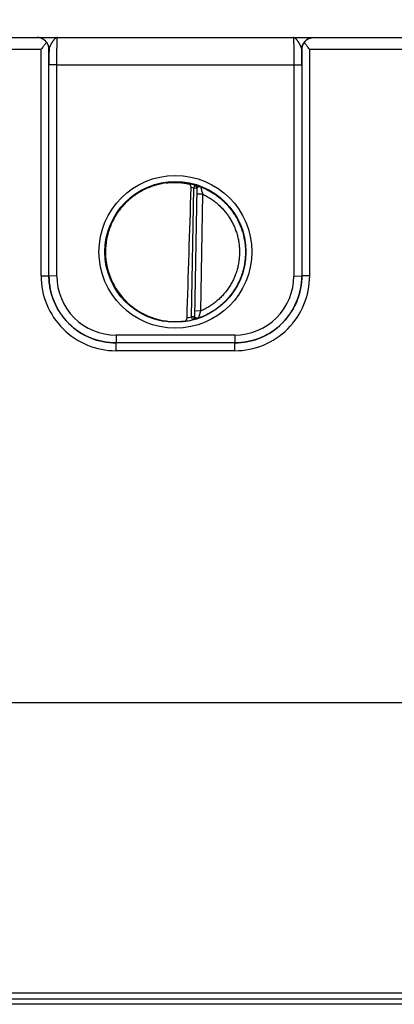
# Model space of a CAD drawing. Header units: inches. Extents: x 0 to 34, y 0 to 22.
# Tile 13 of 116: x 15.2 to 16.1, y 6 to 8.5. Entities that reach past the tile are written whole.
import ezdxf

# ---------------------------------------------------------------- set-up
doc = ezdxf.new("R2010")
doc.units = ezdxf.units.IN
doc.header["$LTSCALE"] = 1.87
doc.header["$MEASUREMENT"] = 0
doc.layers.get('0').update_dxf_attribs({"linetype": 'CONTINUOUS'})
doc.layers.add('DIMENSIONS', color=7, linetype='CONTINUOUS')
doc.styles.get("Standard").update_dxf_attribs({"font": 'txt', "width": 0.8})
doc.dimstyles.new('DIMSTYLE_1', dxfattribs={"dimtxt": 0.125, "dimasz": 0.18, "dimexe": 0.125, "dimexo": 0.0625, "dimgap": 0.09, "dimtad": 0, "dimtih": 1, "dimtoh": 1, "dimzin": 4, "dimdsep": 46, "dimtxsty": 'STANDARD', "dimblk": '_FILLED', "dimblk1": '_FILLED', "dimblk2": '_FILLED', "dimcen": 0.09, "dimadec": 0, "dimazin": 0, "dimtp": 0.01, "dimtm": 0.01, "dimtfac": 1, "dimtofl": 0, "dimtmove": 0, "dimatfit": 3, "dimldrblk": '_FILLED', "dimfxl": 1, "dimtolj": 1, "dimtzin": 4, "dimarcsym": 0})

# ---------------------------------------------------------------- blocks, each defined once
blk = doc.blocks.new('*D32')
at = {"layer": 'DIMENSIONS', "color": 2, "linetype": 'CONTINUOUS'}
blk.add_line((17.2568, 6.8491), (17.2568, 9.1631), dxfattribs=at)
at = {"layer": 'DIMENSIONS', "color": 2, "linetype": 'CONTINUOUS', "insert": (17.1943, 9.2256), "char_height": 0.125, "width": 1.325, "attachment_point": 1, "rotation": 90, "line_spacing_factor": 0.9}
blk.add_mtext('10.74{\\Ftxt.shx;\\W1.000000;\\H0.125000; }[272.8]', dxfattribs=at)
blk = doc.blocks.new('_FILLED')
at = {"color": 0, "linetype": 'BYBLOCK'}
blk.add_solid([(0, 0), (-1, 0.174), (-1, -0.174)], dxfattribs=at)
blk = doc.blocks.new('*D33')
at = {"layer": 'DIMENSIONS', "color": 2, "linetype": 'CONTINUOUS'}
for p, q in [((17.5755, 8.9684), (17.5755, 9.1631)), ((17.4142, 8.7133), (17.5755, 8.9684)), ((17.4142, 7.2562), (17.4142, 8.7133))]:
    blk.add_line(p, q, dxfattribs=at)
at = {"layer": 'DIMENSIONS', "color": 2, "linetype": 'CONTINUOUS', "insert": (17.513, 9.2256), "char_height": 0.125, "width": 1.325, "attachment_point": 1, "rotation": 90, "line_spacing_factor": 0.9}
blk.add_mtext('10.90{\\Ftxt.shx;\\W1.000000;\\H0.125000; }[276.8]', dxfattribs=at)

msp = doc.modelspace()

# ---------------------------------------------------------------- linework, layer by layer
at = {"color": 7, "linetype": 'CONTINUOUS'}
for p, q in [((9.4181, 8.4756), (17.1979, 8.4756)), ((14.9762, 8.4459), (15.2255, 8.4459)), ((15.2255, 7.8706), (15.2255, 8.4459)), ((15.2457, 8.4456), (15.2455, 8.4456)), ((15.2455, 7.8704), (15.2455, 8.4456)), ((15.8862, 8.4456), (15.8861, 8.4456)), ((15.8862, 8.4456), (15.8862, 7.8704)), ((15.9062, 8.4459), (16.1555, 8.4459)), ((15.9062, 8.4459), (15.9062, 7.8706)), ((15.2455, 7.8704), (15.2455, 8.4064)), ((15.2655, 8.4062), (15.2455, 8.4064)), ((15.2655, 8.4062), (15.8662, 8.4062)), ((15.2655, 7.8703), (15.2655, 8.4062)), ((15.8662, 8.4062), (15.8862, 8.4064)), ((15.8662, 8.4062), (15.8662, 7.8703)), ((15.8862, 8.4064), (15.8862, 7.8704)), ((15.6145, 8.1005), (15.6123, 8.093)), ((15.6145, 8.1011), (15.6145, 8.1005)), ((15.6066, 7.7666), (15.6123, 8.093)), ((15.6202, 8.0928), (15.6123, 8.093)), ((15.6202, 8.0933), (15.6145, 7.7663)), ((15.6349, 8.0782), (15.6199, 8.0784)), ((15.6349, 8.0782), (15.6298, 7.7814)), ((15.2255, 7.8706), (15.2455, 7.8704)), ((15.2655, 7.8703), (15.2455, 7.8704)), ((15.8662, 7.8703), (15.8862, 7.8704)), ((15.9062, 7.8706), (15.8862, 7.8704)), ((15.6298, 7.7814), (15.6148, 7.7817)), ((15.6145, 7.7665), (15.6066, 7.7666)), ((15.6066, 7.7666), (15.6085, 7.759)), ((15.6085, 7.7588), (15.6085, 7.759)), ((15.7162, 7.7203), (15.4155, 7.7203)), ((15.4155, 7.7203), (15.4155, 7.7005)), ((15.7162, 7.7005), (15.4155, 7.7005)), ((15.7162, 7.7004), (15.4155, 7.7004)), ((15.4155, 7.6806), (15.4155, 7.7004)), ((15.7162, 7.7203), (15.7162, 7.7005)), ((15.7162, 7.6806), (15.7162, 7.7004)), ((15.7162, 7.6806), (15.4155, 7.6806)), ((17.1568, 6.7866), (7.7334, 6.7866)), ((6.6286, 6.0505), (17.144, 6.0505)), ((6.5436, 6.0358), (17.229, 6.0358)), ((17.111, 6.0217), (6.6751, 6.0217))]:
    msp.add_line(p, q, dxfattribs=at)
for centre, radius in [((15.5659, 7.9316), 0.1937), ((15.5659, 7.9315), 0.1787)]:
    msp.add_circle(centre, radius, dxfattribs=at)
for centre, radius, start, end in [((15.2157, 8.4456), 0.03, 0.0037, 89.8584), ((15.9161, 8.4456), 0.03, 90.1416, 179.9963), ((19.7832, 8.4078), 4.5377, 179.5222, 180.0174), ((11.2063, 8.4072), 4.68, 359.9898, 0.47), ((15.5657, 7.9295), 0.1779, 74.0687, 78.9234), ((15.6123, 8.0935), 0.00787, 359.0074, 74.1117), ((15.6123, 8.093), 0.00787, 3.1604, 74.0856), ((15.5657, 7.9296), 0.1699, 74.0681, 76.3603), ((15.6123, 8.093), 0.00787, 2.8698, 3.1529), ((15.6123, 8.093), 0.00787, 359.0008, 2.8694), ((15.4155, 7.8706), 0.19, 179.9978, 270.0047), ((15.4155, 7.8704), 0.17, 179.9996, 270.0028), ((15.4155, 7.8702), 0.15, 179.9978, 270.0047), ((15.7163, 7.8706), 0.19, 269.9953, 0.0022), ((15.7162, 7.8704), 0.17, 269.9972, 0.0005), ((15.7162, 7.8702), 0.15, 269.9953, 0.0022), ((15.5656, 7.9318), 0.1781, 277.0014, 283.9435), ((15.5656, 7.9318), 0.1702, 280.096, 283.9432), ((15.6066, 7.7666), 0.00787, 283.9412, 358.9998), ((15.6066, 7.7664), 0.00787, 283.914, 358.9991)]:
    msp.add_arc(centre, radius, start, end, dxfattribs=at)
for centre, major_axis, ratio, start_param, end_param in [((15.5875, 10.689), (-0.078, -4.4688), 0.01745, 0.857621, 0.951729), ((15.5659, 7.9317), (0, 0.1771), 1, 1.51996, 3.2839)]:
    msp.add_ellipse(centre, major_axis=major_axis, ratio=ratio, start_param=start_param, end_param=end_param, dxfattribs=at)
for points, knots in [([(15.2395, 8.4634), (15.2391, 8.4639), (15.2383, 8.4649), (15.237, 8.4664), (15.2357, 8.4677), (15.2339, 8.4693), (15.2315, 8.471), (15.229, 8.4724), (15.2269, 8.4734), (15.2254, 8.474), (15.2238, 8.4745), (15.2222, 8.4749), (15.2206, 8.4752), (15.219, 8.4755), (15.2174, 8.4756), (15.2163, 8.4756), (15.2158, 8.4756)], [0, 0, 0, 0, 0.070576, 0.139538, 0.206998, 0.273072, 0.401497, 0.525839, 0.586793, 0.647065, 0.706758, 0.765974, 0.824812, 0.883367, 0.941733, 1, 1, 1, 1]), ([(15.2671, 8.4756), (15.2668, 8.4756), (15.2663, 8.4756), (15.2656, 8.4755), (15.2648, 8.4753), (15.2641, 8.475), (15.2634, 8.4746), (15.2627, 8.4743), (15.2623, 8.4739), (15.2617, 8.4736), (15.2611, 8.4731), (15.2604, 8.4724), (15.2596, 8.4717), (15.2589, 8.4709), (15.2582, 8.4702), (15.2577, 8.4696), (15.2572, 8.4689), (15.2566, 8.4681), (15.2558, 8.4671), (15.2551, 8.466), (15.2543, 8.4649), (15.2536, 8.4637), (15.2528, 8.4625), (15.2521, 8.4612), (15.2513, 8.4599), (15.2506, 8.4586), (15.2499, 8.4573), (15.2492, 8.456), (15.2486, 8.4546), (15.2479, 8.4533), (15.2474, 8.4522), (15.2471, 8.4513), (15.2468, 8.4504), (15.2465, 8.4496), (15.2462, 8.4487), (15.246, 8.4479), (15.2458, 8.4468), (15.2457, 8.446), (15.2457, 8.4456)], [0, 0, 0, 0, 0.019202, 0.038668, 0.058579, 0.079119, 0.100521, 0.122926, 0.134532, 0.146415, 0.171061, 0.196969, 0.22416, 0.252628, 0.282366, 0.297709, 0.313363, 0.345575, 0.378939, 0.413385, 0.448833, 0.485179, 0.522312, 0.560109, 0.598436, 0.637129, 0.676018, 0.714923, 0.753633, 0.791924, 0.829574, 0.848076, 0.86632, 0.901931, 0.919238, 0.936173, 0.96888, 1, 1, 1, 1]), ([(15.2655, 8.4062), (15.2655, 8.4085), (15.2655, 8.413), (15.2655, 8.4198), (15.2656, 8.4264), (15.2656, 8.4328), (15.2657, 8.4389), (15.2658, 8.4447), (15.2659, 8.4502), (15.266, 8.4552), (15.2661, 8.4591), (15.2661, 8.462), (15.2662, 8.4639), (15.2663, 8.4657), (15.2663, 8.4674), (15.2664, 8.4689), (15.2665, 8.4703), (15.2665, 8.4715), (15.2666, 8.4724), (15.2667, 8.4731), (15.2667, 8.4735), (15.2667, 8.4739), (15.2668, 8.4743), (15.2668, 8.4746), (15.2668, 8.4749), (15.2669, 8.4751), (15.2669, 8.4753), (15.2669, 8.4754), (15.267, 8.4754), (15.267, 8.4755), (15.267, 8.4755), (15.267, 8.4756), (15.267, 8.4756), (15.2671, 8.4756), (15.2671, 8.4756), (15.2671, 8.4756), (15.2671, 8.4756)], [0, 0, 0, 0, 0.098183, 0.195347, 0.290566, 0.382934, 0.471571, 0.555634, 0.634322, 0.706888, 0.772641, 0.802765, 0.830958, 0.857152, 0.881286, 0.903303, 0.923151, 0.940784, 0.956161, 0.962992, 0.969247, 0.974923, 0.980015, 0.984524, 0.988446, 0.991782, 0.994532, 0.995688, 0.996701, 0.99757, 0.998299, 0.998891, 0.999357, 0.999547, 0.999714, 1, 1, 1, 1]), ([(15.8647, 8.4756), (15.8647, 8.4756), (15.8647, 8.4756), (15.8647, 8.4756), (15.8647, 8.4756), (15.8647, 8.4756), (15.8647, 8.4756), (15.8647, 8.4755), (15.8648, 8.4755), (15.8648, 8.4754), (15.8648, 8.4754), (15.8648, 8.4753), (15.8649, 8.4751), (15.8649, 8.4749), (15.8649, 8.4746), (15.865, 8.4743), (15.865, 8.4739), (15.8651, 8.4734), (15.8651, 8.4726), (15.8652, 8.4715), (15.8653, 8.4703), (15.8653, 8.4689), (15.8654, 8.4674), (15.8655, 8.4657), (15.8655, 8.4639), (15.8656, 8.462), (15.8657, 8.4591), (15.8658, 8.4552), (15.8659, 8.4502), (15.866, 8.4447), (15.866, 8.4389), (15.8661, 8.4328), (15.8662, 8.4264), (15.8662, 8.4198), (15.8662, 8.413), (15.8662, 8.4085), (15.8662, 8.4062)], [0, 0, 0, 0, 0.000137, 0.000281, 0.000441, 0.000624, 0.001078, 0.001665, 0.002393, 0.003264, 0.004277, 0.005434, 0.008184, 0.01152, 0.015442, 0.019951, 0.025044, 0.03072, 0.043807, 0.059184, 0.076817, 0.096666, 0.118684, 0.142818, 0.169014, 0.197207, 0.227333, 0.293088, 0.365656, 0.444347, 0.528413, 0.617053, 0.709424, 0.804647, 0.901814, 1, 1, 1, 1]), ([(15.8861, 8.4456), (15.886, 8.446), (15.886, 8.4468), (15.8857, 8.4479), (15.8855, 8.4487), (15.8853, 8.4496), (15.885, 8.4504), (15.8846, 8.4513), (15.8843, 8.4522), (15.8838, 8.4533), (15.8832, 8.4546), (15.8825, 8.456), (15.8818, 8.4573), (15.8811, 8.4586), (15.8804, 8.4599), (15.8797, 8.4612), (15.8789, 8.4625), (15.8782, 8.4637), (15.8774, 8.4648), (15.8767, 8.466), (15.8759, 8.4671), (15.8751, 8.4681), (15.8745, 8.4689), (15.874, 8.4696), (15.8735, 8.4702), (15.8729, 8.4709), (15.8721, 8.4717), (15.8714, 8.4724), (15.8706, 8.4731), (15.8699, 8.4737), (15.8691, 8.4742), (15.8684, 8.4746), (15.8676, 8.475), (15.8669, 8.4753), (15.8661, 8.4755), (15.8654, 8.4756), (15.8649, 8.4756), (15.8647, 8.4756)], [0, 0, 0, 0, 0.031118, 0.063822, 0.080757, 0.098062, 0.13367, 0.151913, 0.170413, 0.20806, 0.246348, 0.285056, 0.323959, 0.362845, 0.401536, 0.439861, 0.477658, 0.51479, 0.551136, 0.586584, 0.621031, 0.654396, 0.68661, 0.702265, 0.717608, 0.747349, 0.77582, 0.803015, 0.828926, 0.853575, 0.877064, 0.899472, 0.92088, 0.941425, 0.961336, 0.980803, 1, 1, 1, 1]), ([(15.8923, 8.4634), (15.8927, 8.4639), (15.8935, 8.4649), (15.8951, 8.4668), (15.8974, 8.4689), (15.9003, 8.471), (15.9033, 8.4727), (15.9059, 8.4738), (15.908, 8.4745), (15.9096, 8.4749), (15.9112, 8.4752), (15.9128, 8.4755), (15.9144, 8.4756), (15.9155, 8.4756), (15.916, 8.4756)], [0, 0, 0, 0, 0.070595, 0.139571, 0.273057, 0.401489, 0.525834, 0.647012, 0.706708, 0.765928, 0.824772, 0.883336, 0.941714, 1, 1, 1, 1]), ([(15.2395, 8.4634), (15.2389, 8.4627), (15.2379, 8.4613), (15.2363, 8.4592), (15.2346, 8.457), (15.2328, 8.4548), (15.231, 8.4526), (15.2286, 8.4496), (15.2267, 8.4474), (15.2255, 8.4459)], [0, 0, 0, 0, 0.11509, 0.234511, 0.357363, 0.482891, 0.610453, 0.739488, 1, 1, 1, 1]), ([(15.2455, 8.4456), (15.2455, 8.4464), (15.2454, 8.4479), (15.2451, 8.4502), (15.2447, 8.4525), (15.244, 8.4548), (15.2432, 8.457), (15.2421, 8.4592), (15.2409, 8.4613), (15.24, 8.4627), (15.2395, 8.4634)], [0, 0, 0, 0, 0.120429, 0.24137, 0.363207, 0.486333, 0.611153, 0.738084, 0.867555, 1, 1, 1, 1]), ([(15.8923, 8.4634), (15.8918, 8.4627), (15.8908, 8.4613), (15.8896, 8.4592), (15.8886, 8.457), (15.8877, 8.4548), (15.8871, 8.4525), (15.8866, 8.4502), (15.8863, 8.4479), (15.8862, 8.4464), (15.8862, 8.4456)], [0, 0, 0, 0, 0.132445, 0.261916, 0.388847, 0.513667, 0.636793, 0.75863, 0.879571, 1, 1, 1, 1]), ([(15.9062, 8.4459), (15.905, 8.4474), (15.9032, 8.4496), (15.9007, 8.4526), (15.8989, 8.4548), (15.8972, 8.457), (15.8955, 8.4592), (15.8938, 8.4613), (15.8928, 8.4627), (15.8923, 8.4634)], [0, 0, 0, 0, 0.260512, 0.389547, 0.517109, 0.642637, 0.765489, 0.88491, 1, 1, 1, 1]), ([(15.5425, 8.1064), (15.5398, 8.1061), (15.5345, 8.1053), (15.5267, 8.1037), (15.5189, 8.1017), (15.5113, 8.0995), (15.5037, 8.0968), (15.4963, 8.0938), (15.489, 8.0905), (15.4795, 8.0857), (15.4681, 8.0789), (15.4573, 8.071), (15.4491, 8.0642), (15.4442, 8.0597), (15.4404, 8.0559), (15.4367, 8.0521), (15.4322, 8.0472), (15.4271, 8.041), (15.4223, 8.0347), (15.4177, 8.0281), (15.4135, 8.0213), (15.4096, 8.0143), (15.4059, 8.0072), (15.4027, 7.9999), (15.3997, 7.9925), (15.3971, 7.9849), (15.3948, 7.9773), (15.3929, 7.9695), (15.3908, 7.959), (15.3891, 7.9458), (15.3887, 7.9352), (15.3887, 7.9298)], [0, 0, 0, 0, 0.031254, 0.062509, 0.093763, 0.125017, 0.156271, 0.187525, 0.218779, 0.250032, 0.312523, 0.375013, 0.406266, 0.437518, 0.453145, 0.468772, 0.500024, 0.531276, 0.562527, 0.593778, 0.62503, 0.656281, 0.687531, 0.718782, 0.750032, 0.781282, 0.812533, 0.843783, 0.875033, 0.937517, 1, 1, 1, 1]), ([(15.5425, 8.1064), (15.5451, 8.1068), (15.5505, 8.1074), (15.5584, 8.1079), (15.5662, 8.108), (15.5738, 8.1077), (15.581, 8.1071), (15.5877, 8.1063), (15.594, 8.1053), (15.5979, 8.1045), (15.5998, 8.104)], [0, 0, 0, 0, 0.140151, 0.278822, 0.414485, 0.545659, 0.670975, 0.789193, 0.899204, 1, 1, 1, 1]), ([(15.6058, 8.0947), (15.6058, 8.095), (15.6058, 8.0956), (15.6057, 8.0965), (15.6055, 8.0974), (15.6053, 8.0982), (15.6051, 8.099), (15.6047, 8.1), (15.6042, 8.1009), (15.6036, 8.1017), (15.6032, 8.1022), (15.6027, 8.1026), (15.6021, 8.103), (15.6016, 8.1034), (15.601, 8.1037), (15.6004, 8.1039), (15.6, 8.104), (15.5998, 8.104)], [0, 0, 0, 0, 0.0763, 0.151748, 0.225662, 0.297552, 0.367108, 0.434175, 0.560751, 0.620619, 0.678458, 0.734548, 0.789201, 0.842745, 0.895512, 0.947828, 1, 1, 1, 1]), ([(15.6301, 8.0965), (15.6295, 8.0967), (15.6285, 8.0971), (15.6269, 8.0977), (15.6254, 8.0982), (15.6239, 8.0987), (15.6226, 8.0991), (15.6213, 8.0995), (15.6201, 8.0998), (15.619, 8.1001), (15.618, 8.1004), (15.6172, 8.1006), (15.6167, 8.1007), (15.6163, 8.1008), (15.616, 8.1009), (15.6157, 8.1009), (15.6154, 8.101), (15.6152, 8.101), (15.615, 8.1011), (15.6149, 8.1011), (15.6148, 8.1011), (15.6147, 8.1011), (15.6147, 8.1011), (15.6146, 8.1011), (15.6146, 8.1011), (15.6145, 8.1011), (15.6145, 8.1011), (15.6145, 8.1011), (15.6145, 8.1011), (15.6145, 8.1011), (15.6145, 8.1011), (15.6145, 8.1011)], [0, 0, 0, 0, 0.106458, 0.209204, 0.307682, 0.401398, 0.489888, 0.572718, 0.649438, 0.719632, 0.782872, 0.838752, 0.863802, 0.886859, 0.907881, 0.926818, 0.943627, 0.95827, 0.970712, 0.976099, 0.980923, 0.985184, 0.988879, 0.992012, 0.994585, 0.996609, 0.998113, 0.99869, 0.999173, 0.999594, 1, 1, 1, 1]), ([(15.6301, 8.0965), (15.63, 8.0966), (15.6297, 8.0967), (15.6293, 8.0967), (15.6289, 8.0968), (15.6285, 8.0968), (15.6281, 8.0968), (15.6277, 8.0968), (15.6273, 8.0968), (15.6269, 8.0967), (15.6265, 8.0967), (15.626, 8.0966), (15.6256, 8.0965), (15.6252, 8.0964), (15.6248, 8.0963), (15.6244, 8.0962), (15.6241, 8.0961), (15.6236, 8.0959), (15.623, 8.0957), (15.6224, 8.0954), (15.622, 8.0952), (15.6217, 8.0951), (15.6214, 8.0949), (15.6212, 8.0948), (15.621, 8.0946), (15.6208, 8.0944), (15.6206, 8.0943), (15.6205, 8.0941), (15.6204, 8.0939), (15.6203, 8.0937), (15.6202, 8.0935), (15.6202, 8.0934), (15.6202, 8.0933)], [0, 0, 0, 0, 0.036558, 0.072898, 0.109154, 0.14559, 0.182254, 0.219107, 0.256223, 0.293638, 0.331258, 0.36896, 0.40662, 0.444142, 0.481446, 0.518388, 0.5548, 0.590554, 0.6596, 0.724519, 0.755144, 0.78441, 0.812233, 0.838547, 0.863305, 0.886504, 0.90818, 0.928426, 0.947413, 0.965413, 0.982791, 1, 1, 1, 1]), ([(15.6301, 8.0965), (15.6322, 8.0957), (15.6363, 8.094), (15.6424, 8.0913), (15.6484, 8.0883), (15.6562, 8.084), (15.6656, 8.0781), (15.6746, 8.0715), (15.6815, 8.0658), (15.6865, 8.0614), (15.6913, 8.0567), (15.696, 8.0519), (15.7004, 8.0469), (15.7061, 8.0401), (15.7127, 8.0311), (15.7199, 8.0198), (15.7251, 8.0099), (15.7288, 8.0018), (15.7313, 7.9956), (15.7336, 7.9893), (15.7364, 7.9809), (15.7393, 7.9701), (15.7417, 7.9569), (15.7432, 7.9436), (15.7435, 7.9347), (15.7435, 7.9302)], [0, 0, 0, 0, 0.031253, 0.062506, 0.093759, 0.125012, 0.187508, 0.250003, 0.281256, 0.312509, 0.343762, 0.375015, 0.406268, 0.437521, 0.500017, 0.562512, 0.625007, 0.65626, 0.687513, 0.718766, 0.750019, 0.812515, 0.87501, 0.937505, 1, 1, 1, 1]), ([(15.6301, 8.0965), (15.6301, 8.0965), (15.6301, 8.0965), (15.6301, 8.0964), (15.6301, 8.0964), (15.6302, 8.0962), (15.6302, 8.096), (15.6303, 8.0957), (15.6303, 8.0954), (15.6304, 8.0951), (15.6305, 8.0946), (15.6307, 8.094), (15.6309, 8.0933), (15.631, 8.0926), (15.6312, 8.092), (15.6314, 8.0911), (15.6318, 8.0895), (15.6329, 8.0851), (15.634, 8.0813), (15.6349, 8.0782)], [0, 0, 0, 0, 0.002794, 0.005278, 0.008479, 0.017002, 0.028302, 0.042294, 0.058875, 0.077938, 0.099352, 0.135603, 0.176388, 0.221246, 0.245053, 0.269707, 0.375704, 0.491158, 1, 1, 1, 1]), ([(15.6349, 8.0782), (15.6367, 8.0773), (15.6401, 8.0756), (15.6469, 8.072), (15.6552, 8.067), (15.6646, 8.0603), (15.6735, 8.053), (15.6805, 8.0464), (15.6858, 8.0408), (15.6909, 8.035), (15.6969, 8.0275), (15.7034, 8.018), (15.7092, 8.008), (15.7143, 7.9976), (15.7187, 7.9869), (15.7223, 7.9759), (15.7251, 7.9647), (15.7271, 7.9533), (15.7282, 7.9418), (15.7285, 7.9341), (15.7285, 7.9303)], [0, 0, 0, 0, 0.031254, 0.062509, 0.125007, 0.187506, 0.250005, 0.312504, 0.343758, 0.375012, 0.437511, 0.50001, 0.562509, 0.625008, 0.687506, 0.750005, 0.812504, 0.875003, 0.937501, 1, 1, 1, 1]), ([(15.3887, 7.9298), (15.3887, 7.9247), (15.3892, 7.9143), (15.391, 7.9016), (15.3931, 7.8914), (15.3949, 7.8839), (15.3972, 7.8765), (15.3997, 7.8692), (15.4025, 7.862), (15.4057, 7.8549), (15.4092, 7.848), (15.4142, 7.839), (15.4212, 7.8281), (15.4291, 7.8179), (15.4359, 7.8102), (15.4431, 7.8028), (15.4527, 7.7941), (15.4651, 7.7848), (15.476, 7.7779), (15.4851, 7.773), (15.492, 7.7696), (15.4992, 7.7666), (15.5064, 7.7638), (15.5137, 7.7614), (15.5212, 7.7593), (15.5287, 7.7575), (15.5338, 7.7565), (15.5363, 7.7561)], [0, 0, 0, 0, 0.062487, 0.124975, 0.156226, 0.187478, 0.218729, 0.249981, 0.281233, 0.312485, 0.343737, 0.374989, 0.437479, 0.49997, 0.531224, 0.562477, 0.624969, 0.687463, 0.749957, 0.781212, 0.812467, 0.843722, 0.874978, 0.906233, 0.937489, 0.968744, 1, 1, 1, 1]), ([(15.7435, 7.9302), (15.7434, 7.9257), (15.7431, 7.9166), (15.7414, 7.903), (15.7388, 7.8896), (15.7351, 7.8764), (15.7312, 7.8657), (15.7275, 7.8573), (15.7236, 7.8491), (15.7181, 7.8391), (15.7106, 7.8277), (15.7036, 7.8187), (15.6976, 7.8118), (15.6929, 7.8068), (15.6881, 7.802), (15.6813, 7.7959), (15.6725, 7.7887), (15.6612, 7.7809), (15.6513, 7.7752), (15.6432, 7.771), (15.637, 7.7682), (15.6307, 7.7655), (15.6264, 7.764), (15.6243, 7.7632)], [0, 0, 0, 0, 0.062496, 0.124993, 0.187489, 0.249986, 0.312482, 0.343736, 0.37499, 0.437486, 0.499983, 0.562479, 0.593733, 0.624987, 0.656241, 0.687495, 0.749991, 0.812488, 0.874984, 0.906238, 0.937492, 0.968746, 1, 1, 1, 1]), ([(15.7285, 7.9303), (15.7285, 7.9264), (15.7281, 7.9185), (15.7268, 7.9067), (15.7246, 7.8951), (15.7221, 7.8856), (15.7197, 7.8781), (15.7177, 7.8725), (15.7154, 7.867), (15.713, 7.8617), (15.7104, 7.8564), (15.7066, 7.8494), (15.7015, 7.841), (15.6958, 7.833), (15.6908, 7.8269), (15.687, 7.8224), (15.6829, 7.8181), (15.6788, 7.8139), (15.6744, 7.8099), (15.6685, 7.8047), (15.6607, 7.7987), (15.6508, 7.7921), (15.6422, 7.7873), (15.6352, 7.7838), (15.6316, 7.7822), (15.6298, 7.7814)], [0, 0, 0, 0, 0.062495, 0.124991, 0.187486, 0.249982, 0.281235, 0.312488, 0.343741, 0.374993, 0.406246, 0.437499, 0.499995, 0.56249, 0.593743, 0.624996, 0.656249, 0.687502, 0.718755, 0.750008, 0.812503, 0.874999, 0.937494, 0.968747, 1, 1, 1, 1]), ([(15.2455, 7.8704), (15.2455, 7.8704), (15.2455, 7.8704), (15.2455, 7.8704), (15.2455, 7.8704), (15.2455, 7.8704), (15.2455, 7.8704)], [0, 0, 0, 0, 0.269655, 0.534118, 0.768603, 1, 1, 1, 1]), ([(15.4155, 7.7004), (15.4127, 7.7004), (15.4071, 7.7006), (15.3988, 7.7012), (15.3905, 7.7022), (15.3823, 7.7036), (15.3742, 7.7055), (15.3661, 7.7077), (15.3582, 7.7103), (15.3504, 7.7133), (15.3428, 7.7167), (15.3353, 7.7205), (15.3281, 7.7246), (15.321, 7.729), (15.3142, 7.7338), (15.3076, 7.739), (15.3013, 7.7444), (15.2952, 7.7502), (15.2895, 7.7562), (15.284, 7.7625), (15.2789, 7.7691), (15.2741, 7.7759), (15.2696, 7.783), (15.2655, 7.7903), (15.2618, 7.7977), (15.2584, 7.8053), (15.2554, 7.8131), (15.2528, 7.8211), (15.2505, 7.8291), (15.2487, 7.8372), (15.2473, 7.8455), (15.2463, 7.8537), (15.2456, 7.8621), (15.2455, 7.8676), (15.2455, 7.8704)], [0, 0, 0, 0, 0.031251, 0.062501, 0.093752, 0.125003, 0.156254, 0.187504, 0.218755, 0.250006, 0.281256, 0.312507, 0.343757, 0.375008, 0.406258, 0.437509, 0.468759, 0.500009, 0.531259, 0.562509, 0.593759, 0.625009, 0.656258, 0.687508, 0.718758, 0.750007, 0.781256, 0.812506, 0.843755, 0.875004, 0.906253, 0.937502, 0.968751, 1, 1, 1, 1]), ([(15.8862, 7.8704), (15.8862, 7.8676), (15.8861, 7.8621), (15.8855, 7.8537), (15.8845, 7.8455), (15.883, 7.8372), (15.8812, 7.8291), (15.879, 7.8211), (15.8764, 7.8131), (15.8734, 7.8053), (15.87, 7.7977), (15.8662, 7.7903), (15.8621, 7.783), (15.8576, 7.7759), (15.8528, 7.7691), (15.8477, 7.7625), (15.8422, 7.7562), (15.8365, 7.7502), (15.8304, 7.7444), (15.8241, 7.739), (15.8175, 7.7338), (15.8107, 7.729), (15.8037, 7.7246), (15.7964, 7.7205), (15.789, 7.7167), (15.7813, 7.7133), (15.7735, 7.7103), (15.7656, 7.7077), (15.7576, 7.7055), (15.7494, 7.7036), (15.7412, 7.7022), (15.7329, 7.7012), (15.7246, 7.7006), (15.719, 7.7004), (15.7162, 7.7004)], [0, 0, 0, 0, 0.031249, 0.062498, 0.093747, 0.124996, 0.156245, 0.187494, 0.218744, 0.249993, 0.281242, 0.312492, 0.343742, 0.374991, 0.406241, 0.437491, 0.468741, 0.499991, 0.531241, 0.562492, 0.593742, 0.624992, 0.656243, 0.687493, 0.718744, 0.749994, 0.781245, 0.812496, 0.843746, 0.874997, 0.906248, 0.937499, 0.968749, 1, 1, 1, 1]), ([(15.8862, 7.8704), (15.8862, 7.8704), (15.8862, 7.8704), (15.8862, 7.8704), (15.8862, 7.8704), (15.8862, 7.8704), (15.8862, 7.8704)], [0, 0, 0, 0, 0.271683, 0.53741, 0.77028, 1, 1, 1, 1]), ([(15.6298, 7.7814), (15.6294, 7.7804), (15.6289, 7.7788), (15.6282, 7.7767), (15.6276, 7.7746), (15.6268, 7.7722), (15.626, 7.7695), (15.6253, 7.7671), (15.6248, 7.7654), (15.6246, 7.7643), (15.6244, 7.7638), (15.6243, 7.7634), (15.6243, 7.7633), (15.6243, 7.7632)], [0, 0, 0, 0, 0.175498, 0.262304, 0.347884, 0.513153, 0.665994, 0.799519, 0.905358, 0.945087, 0.97462, 0.993112, 1, 1, 1, 1]), ([(15.5873, 7.7551), (15.5836, 7.7546), (15.5778, 7.754), (15.5698, 7.7536), (15.5634, 7.7536), (15.5568, 7.7538), (15.5477, 7.7544), (15.5409, 7.7553), (15.5363, 7.7561)], [0, 0, 0, 0, 0.22139, 0.341572, 0.466911, 0.596457, 0.729199, 1, 1, 1, 1]), ([(15.5873, 7.7551), (15.5878, 7.7551), (15.5886, 7.7553), (15.5895, 7.7556), (15.5902, 7.7559), (15.5909, 7.7562), (15.5915, 7.7567), (15.5921, 7.7571), (15.5927, 7.7577), (15.5933, 7.7583), (15.5938, 7.759), (15.5942, 7.7597), (15.5946, 7.7605), (15.5949, 7.7614), (15.5953, 7.7626), (15.5954, 7.7636), (15.5954, 7.7642)], [0, 0, 0, 0, 0.112026, 0.168031, 0.22427, 0.280975, 0.3384, 0.396816, 0.456504, 0.517737, 0.580768, 0.645802, 0.712967, 0.782269, 0.853544, 1, 1, 1, 1]), ([(15.6243, 7.7632), (15.6237, 7.763), (15.6229, 7.7628), (15.6218, 7.7624), (15.6208, 7.7621), (15.6195, 7.7617), (15.618, 7.7612), (15.6167, 7.7608), (15.6154, 7.7604), (15.6141, 7.7601), (15.613, 7.7598), (15.6122, 7.7596), (15.6115, 7.7594), (15.6111, 7.7593), (15.6107, 7.7592), (15.6103, 7.7592), (15.61, 7.7591), (15.6097, 7.759), (15.6094, 7.759), (15.6092, 7.7589), (15.609, 7.7589), (15.6088, 7.7588), (15.6087, 7.7588), (15.6087, 7.7588), (15.6086, 7.7588), (15.6086, 7.7588), (15.6086, 7.7588), (15.6086, 7.7588), (15.6085, 7.7588), (15.6085, 7.7588), (15.6085, 7.7588), (15.6085, 7.7588), (15.6085, 7.7588), (15.6085, 7.7588), (15.6085, 7.7588), (15.6085, 7.7588), (15.6085, 7.7588)], [0, 0, 0, 0, 0.106155, 0.157919, 0.208693, 0.307022, 0.400653, 0.489108, 0.571942, 0.64872, 0.719017, 0.782399, 0.811368, 0.838451, 0.863599, 0.886764, 0.9079, 0.926955, 0.943887, 0.958655, 0.971218, 0.981539, 0.985848, 0.989585, 0.992747, 0.995332, 0.996407, 0.997338, 0.998124, 0.998765, 0.999264, 0.999461, 0.999624, 0.999754, 0.999855, 1, 1, 1, 1]), ([(15.6243, 7.7632), (15.6241, 7.7632), (15.6239, 7.7631), (15.6235, 7.763), (15.6231, 7.763), (15.6227, 7.7629), (15.6223, 7.7629), (15.6219, 7.7629), (15.6215, 7.763), (15.6209, 7.763), (15.6204, 7.7631), (15.6198, 7.7633), (15.6194, 7.7634), (15.619, 7.7635), (15.6186, 7.7636), (15.6183, 7.7637), (15.6179, 7.7638), (15.6175, 7.764), (15.6171, 7.7641), (15.6166, 7.7643), (15.6162, 7.7645), (15.6159, 7.7647), (15.6157, 7.7648), (15.6154, 7.765), (15.6152, 7.7651), (15.615, 7.7653), (15.6149, 7.7654), (15.6147, 7.7656), (15.6146, 7.7658), (15.6146, 7.7659), (15.6145, 7.7661), (15.6145, 7.7662), (15.6145, 7.7663)], [0, 0, 0, 0, 0.03731, 0.074551, 0.111489, 0.148553, 0.185811, 0.223172, 0.260733, 0.298567, 0.374591, 0.412569, 0.450394, 0.48797, 0.525149, 0.561763, 0.597684, 0.632794, 0.666955, 0.731892, 0.762436, 0.79155, 0.819142, 0.845136, 0.869476, 0.89215, 0.913183, 0.932653, 0.950731, 0.967706, 0.98396, 1, 1, 1, 1]), ([(15.4155, 7.7005), (15.4155, 7.7005), (15.4155, 7.7005), (15.4155, 7.7004), (15.4155, 7.7004), (15.4155, 7.7004)], [0, 0, 0, 0, 0.576273, 0.792735, 1, 1, 1, 1]), ([(15.7162, 7.7005), (15.7162, 7.7005), (15.7162, 7.7005), (15.7162, 7.7004), (15.7162, 7.7004), (15.7162, 7.7004)], [0, 0, 0, 0, 0.569489, 0.789064, 1, 1, 1, 1])]:
    msp.add_open_spline(points, degree=3, knots=knots, dxfattribs=at)

# ---------------------------------------------------------------- dimensions: what is measured, and where the dimension line sits
at = {"layer": 'DIMENSIONS', "color": 2, "linetype": 'CONTINUOUS'}
for feature_location, offset, dtype, origin, picture, middle in [((17.2568, 6.8491), (0, 2.314), 1, (6.5167, 6.7866), '*D32', (17.2568, 9.8881)), ((17.4142, 7.2562), (0.1613, 1.9069), 0, (6.5167, 7.1937), '*D33', (17.5755, 9.8881))]:
    dim = msp.add_ordinate_dim(feature_location=feature_location, offset=offset, dtype=dtype, origin=origin, dimstyle='DIMSTYLE_1', override={"dimtad": 1, "dimtih": 0, "dimtoh": 0}, dxfattribs=at)
    dim.commit()
    dim.dimension.update_dxf_attribs({"geometry": picture, "text_midpoint": middle})

doc.saveas('drawing.dxf')
